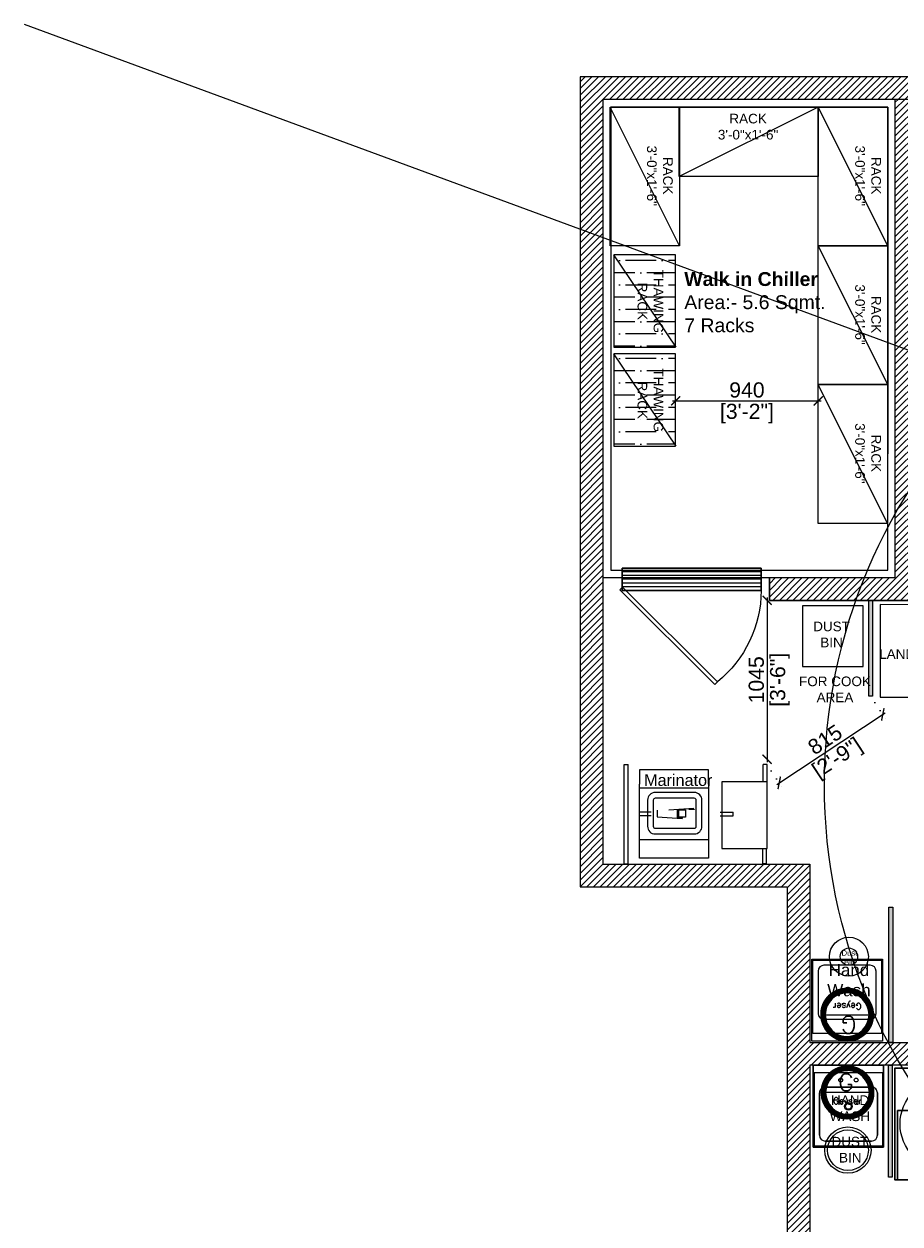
# Model space of a CAD drawing. Header units: millimetres. Extents: x -39166 to 36719, y -31650 to 11510.
# Tile 23 of 38: x -5789 to -23, y 3119 to 11024. Entities that reach past the tile are written whole.
import ezdxf

# ---------------------------------------------------------------- set-up
doc = ezdxf.new("R2010")
doc.units = ezdxf.units.MM
doc.header["$LTSCALE"] = 500
doc.header["$MEASUREMENT"] = 0
doc.header["$PDMODE"] = 35
doc.header["$PDSIZE"] = -9
doc.linetypes.add('DOT2', pattern=[0.125, 0, -0.125])
doc.linetypes.add('L1-1 08-30-2012$0$HIDDENX2', pattern=[0.75, 0.5, -0.25])
for name, color, linetype, lineweight in [('01_EXISTING WALL', 1, 'Continuous', 15), ('01_TEXT', 7, 'Continuous', 5), ('02_EQUIPMENT', 124, 'Continuous', 0), ('02_EQUIPMENT-NON VEG', 1, 'Continuous', 0), ('02_EQUIPMENT-TEXT', 7, 'Continuous', 0), ('A- Equipment Electrical', 140, 'Continuous', 13), ('boh partition', 7, 'Continuous', 5), ('DIM', 7, 'Continuous', 9), ('equipment', 124, 'Continuous', 0), ('Equipment Name', 7, 'Continuous', 5), ('TEXT-1', 7, 'Continuous', 5)]:
    doc.layers.add(name, color=color, linetype=linetype, lineweight=lineweight)
doc.layers.add('cold room', color=5, linetype='Continuous')
doc.layers.add('elec fc text', color=7, linetype='Continuous')
doc.styles.add('DIM_75', font='arial.ttf', dxfattribs={"height": 4.5})
doc.styles.add('ROMANS', font='simplex.shx', dxfattribs={"width": 0.8})
doc.styles.get("Standard").update_dxf_attribs({"font": 'arial.ttf', "height": 100})
doc.dimstyles.new('FT-Mts', dxfattribs={"dimscale": 10, "dimtxt": 20, "dimasz": 6, "dimexe": 5, "dimexo": 5, "dimgap": 2, "dimtad": 0, "dimtoh": 1, "dimdec": 0, "dimzin": 9, "dimdsep": 46, "dimtxsty": 'Standard', "dimblk": 'ARCHTICK', "dimcen": 5, "dimdle": 2, "dimclrd": 256, "dimclre": 253, "dimclrt": 6, "dimadec": 0, "dimazin": 2, "dimtfac": 1, "dimtdec": 0, "dimtofl": 0, "dimtmove": 0, "dimatfit": 3, "dimfxl": 0, "dimtolj": 1, "dimtzin": 0, "dimlwd": -1, "dimlwe": 0, "dimarcsym": 0})
pattern_1 = [(45, (0, 0), (-22.09708691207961, 22.09708691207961), [])]
pattern_2 = [(44.99999999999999, (-38978.36909362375, 4661.333300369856), (-0.0031210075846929, 0.0031210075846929), [])]

# ---------------------------------------------------------------- blocks, each defined once
blk = doc.blocks.new('fxf')
at = {"linetype": 'ByBlock', "lineweight": -2}
h = blk.add_hatch(dxfattribs=at)
h.set_pattern_fill('_USER', color=0, scale=0.9999999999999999, angle=1800, style=0, pattern_type=0)
h.set_pattern_definition([(180, (101897.2151176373, 47185.47612406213), (7.145055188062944e-16, 0.9999999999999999), [])])
h.paths.add_polyline_path([(101200.7890380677, 47190.12974464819), (101163.2890380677, 47190.12962160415), (101163.2890380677, 47184.12962160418), (101200.7890380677, 47184.12960427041)])
h = blk.add_hatch(dxfattribs=at)
h.set_pattern_fill('_USER', color=0, scale=0.9999999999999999, angle=1800, style=0, pattern_type=0)
h.set_pattern_definition([(180, (101897.2151176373, 47185.47614139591), (7.145055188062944e-16, 0.9999999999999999), [])])
h.paths.add_polyline_path([(101163.2890380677, 47190.12972731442), (101200.7890380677, 47190.12960427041), (101200.7890380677, 47184.12960427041), (101163.2890380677, 47184.12958693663)])
at = {"color": 0, "linetype": 'ByBlock', "lineweight": -2, "elevation": -7.367743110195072e-09}
blk.add_lwpolyline([(101162.7271160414, 47189.93894943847), (101163.4343098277, 47189.23175565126), (101188.9862520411, 47214.78369786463), (101188.2676878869, 47215.479521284)], close=True, dxfattribs=at)
at = {"color": 0, "linetype": 'ByBlock', "lineweight": -2}
for points in [[(101200.7890380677, 47190.12974464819), (101163.2890380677, 47190.12962160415), (101163.2890380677, 47184.12962160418), (101200.7890380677, 47184.12960427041), (101200.7890380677, 47190.12974464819)], [(101163.2890380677, 47190.12972731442), (101200.7890380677, 47190.12960427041), (101200.7890380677, 47184.12960427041), (101163.2890380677, 47184.12958693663), (101163.2890380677, 47190.12972731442)]]:
    blk.add_lwpolyline(points, dxfattribs=at)
blk.add_arc((101168.9068240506, 47190.01871262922, 1.473549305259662e-08), 31.88240772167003, 0.1997256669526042, 50.96489159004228, dxfattribs=at)
blk = doc.blocks.new('SSSSS')
at = {"layer": '02_EQUIPMENT-NON VEG'}
for p, q in [((-5340.207685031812, -6682.987108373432), (-5340.207685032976, -6683.97875586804)), ((-5335.7017957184, -6682.987108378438), (-5340.207685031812, -6682.987108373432)), ((-5335.701795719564, -6683.978755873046), (-5340.207685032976, -6683.97875586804)), ((-5314.42485017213, -6683.139031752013), (-5318.463460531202, -6683.139031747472)), ((-5314.424850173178, -6684.13067924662), (-5318.46346053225, -6684.13067924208)), ((-5314.42485017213, -6683.139031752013), (-5314.424850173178, -6684.13067924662)), ((-5326.906441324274, -6691.791611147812), (-5327.898008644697, -6691.791611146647)), ((-5327.898008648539, -6695.185577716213), (-5327.898008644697, -6691.791611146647)), ((-5326.906441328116, -6695.185577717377), (-5326.906441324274, -6691.791611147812)), ((-5338.86086018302, -6698.185577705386), (-5338.860860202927, -6716.063687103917)), ((-5335.142482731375, -6698.185577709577), (-5338.86086018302, -6698.185577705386)), ((-5335.142482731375, -6698.185577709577), (-5315.943589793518, -6698.185577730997)), ((-5334.186531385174, -6716.063687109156), (-5334.186531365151, -6698.185577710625)), ((-5320.691454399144, -6698.185577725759), (-5320.691454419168, -6716.06368712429)), ((-5315.943589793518, -6698.185577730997), (-5315.943589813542, -6716.063687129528)), ((-5328.794197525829, -6701.98839388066), (-5328.352987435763, -6708.455050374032)), ((-5328.647125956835, -6701.914908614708), (-5328.573590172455, -6701.914908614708)), ((-5328.573590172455, -6701.914908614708), (-5328.573590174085, -6703.311117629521)), ((-5328.573590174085, -6706.311117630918), (-5326.441080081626, -6706.311117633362)), ((-5326.661687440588, -6711.455050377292), (-5326.220477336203, -6704.988393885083)), ((-5326.441080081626, -6706.311117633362), (-5326.441080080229, -6704.988393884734)), ((-5326.441080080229, -6704.988393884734), (-5326.220477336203, -6704.988393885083)), ((-5328.352987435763, -6711.455050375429), (-5326.661687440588, -6711.455050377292)), ((-5327.898008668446, -6713.063687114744), (-5327.898008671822, -6716.038308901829)), ((-5326.906441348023, -6713.063687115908), (-5326.906441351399, -6716.038308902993)), ((-5338.860860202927, -6716.063687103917), (-5335.142482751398, -6716.063687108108)), ((-5319.661967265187, -6716.063687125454), (-5335.142482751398, -6716.063687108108)), ((-5315.943589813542, -6716.063687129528), (-5319.661967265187, -6716.063687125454)), ((-5340.207685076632, -6720.029956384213), (-5340.207685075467, -6719.038308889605)), ((-5314.424850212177, -6719.03830891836), (-5340.207685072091, -6719.038308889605)), ((-5314.424850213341, -6720.029956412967), (-5314.424850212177, -6719.03830891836)), ((-5314.424850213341, -6720.029956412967), (-5340.207685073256, -6720.029956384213))]:
    blk.add_line(p, q, dxfattribs=at)
for points in [[(-5335.701795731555, -6694.697908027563), (-5318.463460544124, -6694.697908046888), (-5318.463460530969, -6682.987108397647), (-5335.7017957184, -6682.987108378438)], [(-5328.426523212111, -6704.180061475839), (-5326.588151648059, -6704.180061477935), (-5326.588151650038, -6705.870211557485), (-5328.426523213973, -6705.870211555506)]]:
    blk.add_lwpolyline(points, close=True, dxfattribs=at)
for points in [[(-5330.972920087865, -6713.971414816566), (-5324.187107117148, -6713.971414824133, 0.4142135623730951), (-5322.203812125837, -6711.988119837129), (-5322.203812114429, -6701.86145770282, 0.4142135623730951), (-5324.187107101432, -6699.878162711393), (-5330.972920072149, -6699.878162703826, 0.4142135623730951), (-5332.956215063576, -6701.861457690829), (-5332.956215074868, -6711.988119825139, 0.4142135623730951)], [(-5330.972920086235, -6712.483943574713), (-5324.187107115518, -6712.48394358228, 0.4142135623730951), (-5323.691283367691, -6711.9881198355), (-5323.691283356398, -6701.86145770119, 0.4142135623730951), (-5324.187107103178, -6701.365633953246), (-5330.972920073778, -6701.365633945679, 0.4142135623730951), (-5331.468743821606, -6701.861457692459), (-5331.468743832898, -6711.988119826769, 0.4142135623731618)]]:
    blk.add_lwpolyline(points, format="xyb", close=True, dxfattribs=at)
at = {"layer": '02_EQUIPMENT-NON VEG', "insert": (-5337.671768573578, -6714.863956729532), "char_height": 3.000000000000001, "width": 16.18066740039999, "attachment_point": 1, "rotation": 89.99999999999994}
blk.add_mtext('Marinator', dxfattribs=at)
blk = doc.blocks.new('Instant Geyser')
at = {"layer": 'A- Equipment Electrical'}
h = blk.add_hatch(dxfattribs=at)
h.set_pattern_fill('ANSI31', color=256, scale=0.0353101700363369, style=0)
h.set_pattern_definition(pattern_2)
edge = h.paths.add_edge_path()
edge.add_line((0.0025598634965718, -8.23730042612e-05), (-4.365570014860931e-11, -0.6127411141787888))
edge.add_arc((0, -3.531773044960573), 2.919031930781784, 0, 90.00000000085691, ccw=False)
edge.add_line((2.919031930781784, -3.531773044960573), (3.531773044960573, -3.531773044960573))
edge.add_arc((0.0001396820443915, -3.531714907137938), 3.531633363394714, 359.9990567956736, 449.960735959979)
edge = h.paths.add_edge_path()
edge.add_line((4.36557e-11, -0.6127411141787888), (0, 0))
edge.add_arc((2.91038e-11, -3.531773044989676), 3.531773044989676, 90.00000000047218, 179.9999999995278)
edge.add_line((-3.531773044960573, -3.531773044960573), (-2.919031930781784, -3.531773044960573))
edge.add_arc((0, -3.531773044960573), 2.919031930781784, 89.9999999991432, 180, ccw=False)
h = blk.add_hatch(dxfattribs=at)
h.set_pattern_fill('ANSI31', color=256, scale=0.0353101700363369, style=0)
h.set_pattern_definition(pattern_2)
edge = h.paths.add_edge_path()
edge.add_line((0, -7.055934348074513), (-4.36557e-11, -6.450804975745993))
edge.add_arc((0, -3.531773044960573), 2.919031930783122, 269.9999999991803, 359.9999999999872)
edge.add_line((2.919031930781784, -3.531773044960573), (3.531773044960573, -3.531773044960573))
edge.add_arc((0.0125524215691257, -3.536732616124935), 3.519224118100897, -90.20436388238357, 0.08074580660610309, ccw=False)
edge = h.paths.add_edge_path()
edge.add_line((4.36557e-11, -6.450804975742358), (0, -7.062346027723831))
edge.add_arc((-0.0020748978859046, -3.532648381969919), 3.529698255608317, 179.985791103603, 270.0336807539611, ccw=False)
edge.add_line((-3.531773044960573, -3.531773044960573), (-2.919031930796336, -3.531773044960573))
edge.add_arc((0, -3.531773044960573), 2.919031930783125, 180.0000000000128, 270.0000000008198)
at = {"layer": 'A- Equipment Electrical', "ltscale": 10}
blk.add_line((3.531773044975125, -3.531773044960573), (-3.531773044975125, -3.531773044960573), dxfattribs=at)
blk.add_line((3.531773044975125, -3.531773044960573), (-3.531773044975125, -3.531773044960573), dxfattribs=at)
for radius, start, end in [(3.531773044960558, 0, 180), (2.919031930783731, 0, 180), (3.531773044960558, 180, 0), (2.919031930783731, 180, 0)]:
    blk.add_arc((0, -3.531773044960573), radius, start, end, dxfattribs=at)
at = {"layer": 'A- Equipment Electrical', "ltscale": 10, "style": 'ROMANS'}
for s, height, p in [('G', 2.302926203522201, (-1.250809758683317, -3.337299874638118, 5.3650956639e-06)), ('Geyser', 0.8635973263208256, (-1.918547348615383, -5.078926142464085, 2.011910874e-06))]:
    blk.add_text(s, height=height, dxfattribs=at).set_placement(p)
blk = doc.blocks.new('THAW RACK')
h = blk.add_hatch()
h.set_pattern_fill('ANSI36', color=9, angle=45)
h.set_pattern_definition([(90, (-200696.1136417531, 150682.95149046), (-3.174999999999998, 5.556250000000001), [7.9375, -1.587499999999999, 0, -1.587499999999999])])
h.paths.add_polyline_path([(-24, 0), (0, 0), (0, -16), (-24, -16)])
at = {"extrusion": (0, 7.2486e-12, -1)}
blk.add_line((-0.0019976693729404, -16.12452139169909), (-24, 0), dxfattribs=at)
at = {"color": 0, "linetype": 'ByBlock', "lineweight": -2}
blk.add_lwpolyline([(-24, 0), (0, 0), (0, -16), (-24, -16)], close=True, dxfattribs=at)
blk = doc.blocks.new('A$Cc3a2d748')
blk.add_line((0, 0), (-457.1386533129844, 914.4306707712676))
blk.add_lwpolyline([(-457.1999989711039, 0.03067282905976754), (-457.1386533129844, 914.4306707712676), (0.06134565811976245, 914.3999979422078), (0, 0)], close=True)
blk = doc.blocks.new('_ArchTick')
at = {"color": 0, "linetype": 'ByBlock', "const_width": 0.15}
blk.add_lwpolyline([(-0.5, -0.5), (0.5, 0.5)], dxfattribs=at)
blk = doc.blocks.new('*D41')
at = {"layer": 'DEFPOINTS', "color": 0}
for p in [(-1499.981794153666, 8547.31457937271), (-561.4095843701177, 8547.251612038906), (-561.4095843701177, 8541.5)]:
    blk.add_point(p, dxfattribs=at)
at = {"layer": 'DIM'}
blk.add_line((-1519.981794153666, 8541.5), (-541.4095843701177, 8541.5), dxfattribs=at)
at = {"layer": 'DIM', "color": 253, "linetype": 'DOT2', "lineweight": 0}
for p, q in [((-1499.981794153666, 8497.31457937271), (-1499.981794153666, 8491.5)), ((-561.4095843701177, 8497.251612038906), (-561.4095843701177, 8491.5))]:
    blk.add_line(p, q, dxfattribs=at)
at = {"layer": 'DIM', "xscale": 60, "yscale": 60, "zscale": 60, "rotation": 180}
blk.add_blockref('_ArchTick', (-1499.981794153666, 8541.5), dxfattribs=at)
at = {"layer": 'DIM', "xscale": 60, "yscale": 60, "zscale": 60}
blk.add_blockref('_ArchTick', (-561.4095843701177, 8541.5), dxfattribs=at)
at = {"layer": 'DIM', "color": 0, "char_height": 100, "attachment_point": 5}
for s, insert in [('\\A1;940', (-1030.695689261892, 8612.55729877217)), ('\\A1;[3\'-2"]', (-1030.695689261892, 8457.414051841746))]:
    blk.add_mtext(s, dxfattribs=dict(at, insert=insert))
blk = doc.blocks.new('HAND WASH')
for p, q in [((-18.24994797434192, 0), (0, 0)), ((-18.24994797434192, -21.2499479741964), (-18.24994797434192, 0)), ((0, 0), (-18.24994797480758, 0)), ((-18.24994797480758, 0), (-18.24994797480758, -21.2499479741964)), ((0, 0), (0, -21.2499479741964)), ((0, -21.2499479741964), (0, 0)), ((-17.9999487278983, -20.99994872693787), (-17.9999487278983, -1.999993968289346)), ((-0.2499992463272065, -1.999993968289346), (-17.9999487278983, -1.999993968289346)), ((-0.2499992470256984, -1.999993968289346), (-17.99994872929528, -1.999993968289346)), ((-17.99994872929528, -1.999993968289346), (-17.99994872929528, -20.99994872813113)), ((-0.2499992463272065, -1.999993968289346), (-0.2499992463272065, -20.99994872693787)), ((-0.2499992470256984, -20.99994872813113), (-0.2499992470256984, -1.999993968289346)), ((-15.12495739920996, -5.67498288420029), (-3.12499057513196, -5.67498288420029)), ((-3.12499057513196, -5.67498288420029), (-15.12495739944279, -5.67498288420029)), ((-16.62495287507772, -18.17495724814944), (-16.62495287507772, -7.174978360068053)), ((-16.62495287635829, -7.174978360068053), (-16.62495287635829, -18.17495724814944)), ((-1.624995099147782, -7.174978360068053), (-1.624995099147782, -18.17495724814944)), ((-1.624995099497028, -18.17495724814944), (-1.624995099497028, -7.174978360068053)), ((0, -21.2499479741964), (-18.24994797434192, -21.2499479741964)), ((-18.24994797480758, -21.2499479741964), (0, -21.2499479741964)), ((-0.2499992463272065, -20.99994872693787), (-17.9999487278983, -20.99994872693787)), ((-17.99994872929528, -20.99994872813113), (-0.2499992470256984, -20.99994872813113)), ((-3.12499057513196, -19.6749527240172), (-15.12495739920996, -19.6749527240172)), ((-15.12495739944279, -19.6749527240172), (-3.12499057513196, -19.6749527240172))]:
    blk.add_line(p, q)
for centre, radius in [((-11.12496795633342, -3.837488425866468), 0.4999984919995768), ((-7.124980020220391, -3.837488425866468), 0.4999984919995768), ((-9.124973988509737, -10.67496780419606), 0.9999969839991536), ((-9.124973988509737, -10.67496780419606), 0.7499977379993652), ((-9.24524843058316, -22.01566514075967), 6), ((-9.24524843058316, -22.01566514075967), 5.289651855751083)]:
    blk.add_circle(centre, radius)
for centre, radius, start, end in [((-15.12495739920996, -7.174978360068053), 1.499995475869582, 90, 180), ((-15.12495739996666, -7.174978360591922), 1.499995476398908, 89.99999997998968, 179.9999999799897), ((-3.124990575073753, -7.174978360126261), 1.499995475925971, 0, 90.00000000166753), ((-3.124990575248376, -7.174978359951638), 1.499995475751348, 359.9999999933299, 89.99999999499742), ((-15.12495739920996, -18.17495724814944), 1.499995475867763, 180, 270), ((-15.12495739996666, -18.17495724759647), 1.499995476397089, 180.0000000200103, 270.0000000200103), ((-3.124990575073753, -18.17495724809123), 1.499995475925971, 269.9999999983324, 359.9999999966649), ((-3.124990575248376, -18.17495724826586), 1.499995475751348, 270.0000000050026, 3.335053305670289e-09)]:
    blk.add_arc(centre, radius, start, end)
at = {"layer": '02_EQUIPMENT-TEXT', "char_height": 2.499989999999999, "width": 23.70807318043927, "attachment_point": 1}
for s, insert in [('{\\W7.357179; }HAND \\P{\\W6.984595; }WASH', (-20.7746900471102, -7.81173011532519)), ('{\\W7.492504; }DUST\\P{\\W9.496019; }BIN', (-20.7746900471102, -18.56114766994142))]:
    blk.add_mtext(s, dxfattribs=dict(at, insert=insert))
blk = doc.blocks.new('*U97')
at = {"layer": 'boh partition'}
h = blk.add_hatch(color=256, dxfattribs=at)
h.dxf.hatch_style = 1
h.paths.add_polyline_path([(-22.54095401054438, 1049.932989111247), (2.858996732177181, 1049.863822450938), (1.1406276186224, 418.8545041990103), (-24.25932300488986, 418.9236713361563)])
blk.add_lwpolyline([(-22.54095401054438, 1049.932989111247), (2.858996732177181, 1049.863822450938), (1.1406276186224, 418.8545041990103), (-24.25932300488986, 418.9236713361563)], close=True, dxfattribs=at)
blk = doc.blocks.new('Rice Cooker_01')
for p, q in [((13951.43420424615, -423.0010510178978), (13951.4341377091, -410.2024287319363)), ((13953.89539843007, -407.7411424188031), (13966.69402071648, -407.7410758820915)), ((13969.15530702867, -410.2023366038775), (13969.15537356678, -423.0009588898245)), ((13955.10786233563, -411.4148544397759), (13959.0764810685, -415.383431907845)), ((13965.48159500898, -411.4148005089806), (13961.51301753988, -415.3834192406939)), ((13955.10791626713, -421.7885871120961), (13959.07649373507, -417.8199683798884)), ((13965.48164893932, -421.788533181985), (13961.51303020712, -417.8199557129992)), ((13966.69411284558, -425.4622452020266), (13953.8954905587, -425.4623117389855))]:
    blk.add_line(p, q)
at = {"lineweight": 30}
blk.add_lwpolyline([(13971.66501385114, -404.2571589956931), (13923.66515862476, -404.2552292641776), (13923.66515862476, -433.2552292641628), (13971.66501385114, -433.2571589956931), (13971.66501385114, -404.2571589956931)], dxfattribs=at)
at = {"color": 0, "lineweight": 30}
blk.add_lwpolyline([(13924.30230861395, -422.2561941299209), (13924.30230861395, -404.2561941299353), (13951.30230861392, -404.2561941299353), (13951.30230861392, -422.2561941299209)], close=True, dxfattribs=at)
at = {"linetype": 'L1-1 08-30-2012$0$HIDDENX2', "lineweight": 30, "const_width": 0.15}
blk.add_lwpolyline([(13935.66501385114, -416.2726075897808), (13935.66501385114, -404.2561941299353), (13971.66501385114, -404.2561941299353), (13971.66501385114, -416.2726075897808)], close=True, dxfattribs=at)
at = {"extrusion": (0, 0, -0.9999999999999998)}
for centre, major_axis, ratio, start_param, end_param in [((13936.99574081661, -418.7373520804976), (8.485255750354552, -8.485255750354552), 0.9999999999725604, 4.712388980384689, 10.99557428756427), ((13966.69403351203, -410.2023493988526), (1.740383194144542, 1.740383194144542), 0.9999999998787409, 5.497781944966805, 7.068578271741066), ((13953.89547776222, -423.001038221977), (1.740383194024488, 1.740383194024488), 0.9999999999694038, 2.356189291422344, 3.926985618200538)]:
    blk.add_ellipse(centre, major_axis=major_axis, ratio=ratio, start_param=start_param, end_param=end_param, dxfattribs=at)
at = {"extrusion": (0, 0, -1)}
for centre, major_axis, ratio, start_param, end_param in [((13953.8954112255, -410.2024159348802), (1.740383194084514, -1.740383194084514), 0.9999999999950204, 2.356189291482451, 3.926985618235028), ((13960.29475563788, -416.6016938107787), (0.529076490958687, -0.529076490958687), 0.9999999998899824, 4.712388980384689, 10.99557428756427), ((13959.85567277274, -416.6016960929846), (0.078423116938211, -0.078423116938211), 0.999999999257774, 4.712388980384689, 10.99557428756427), ((13960.07521222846, -416.2214380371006), (0.07842311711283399, 0.07842311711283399), 0.9999999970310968, 4.712388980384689, 10.99557428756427), ((13960.07521618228, -416.9819518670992), (0.078423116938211, -0.078423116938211), 0.999999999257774, 4.712388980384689, 10.99557428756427), ((13960.29475563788, -416.6016938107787), (0.0784231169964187, -0.0784231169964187), 0.9999999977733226, 4.712388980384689, 10.99557428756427), ((13960.51429509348, -416.2214357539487), (0.07842311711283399, 0.07842311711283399), 0.9999999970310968, 4.712388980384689, 10.99557428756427), ((13960.51429904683, -416.9819495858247), (0.07842311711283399, -0.07842311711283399), 0.9999999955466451, 4.712388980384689, 10.99557428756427), ((13960.73383850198, -416.6016915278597), (0.07842311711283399, 0.07842311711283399), 0.9999999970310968, 4.712388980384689, 10.99557428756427), ((13966.69410004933, -423.0009716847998), (1.740383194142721, -1.740383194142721), 0.9999999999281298, -0.7854033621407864, 0.7853929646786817)]:
    blk.add_ellipse(centre, major_axis=major_axis, ratio=ratio, start_param=start_param, end_param=end_param, dxfattribs=at)
blk = doc.blocks.new('BT SINK')
for p, q in [((-16.32956768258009, -0.0038264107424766), (-34, 0)), ((-34, 0), (-33.99999999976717, -23.99617358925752)), ((-16.32956768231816, 0), (-16.32956768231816, -24)), ((-16.57956692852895, -2.00382037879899), (-33.75000075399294, -1.999993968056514)), ((-33.75000075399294, -1.999993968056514), (-33.75000075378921, -23.74617434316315)), ((-16.57956692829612, -23.75000075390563), (-16.57956692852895, -2.00382037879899)), ((-16.32956768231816, -24), (-16.32956768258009, -0.0038264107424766)), ((-19.45455825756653, -5.678809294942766), (-30.87500942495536, -5.674982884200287)), ((-32.37500490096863, -7.174978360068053), (-32.37500490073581, -21.39095257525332)), ((-30.3516501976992, -7.720063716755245), (-26.38305208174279, -13.06661043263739)), ((-19.97791748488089, -7.720063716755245), (-23.9465156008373, -13.06661043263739)), ((-17.95456278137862, -21.3947789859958), (-17.95456278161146, -7.178804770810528)), ((-30.3516501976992, -20.84969362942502), (-26.38305208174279, -15.50314691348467)), ((-19.97791748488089, -20.84969362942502), (-23.9465156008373, -15.50314691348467)), ((-33.75000075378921, -23.74617434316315), (-16.57956692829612, -23.75000075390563)), ((-30.87500942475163, -22.89094805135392), (-19.4545582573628, -22.89477446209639))]:
    blk.add_line(p, q)
blk.add_lwpolyline([(-34, 0), (0, 0), (0, -24), (-34, -24)], close=True)
for centre, radius in [((-25.16478384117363, -14.28487867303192), 0.7482271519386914), ((-25.60386670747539, -14.28487867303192), 0.1109070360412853), ((-25.38432527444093, -13.90462175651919), 0.1109070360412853), ((-25.38432527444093, -14.66513558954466), 0.1109070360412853), ((-25.16478384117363, -14.28487867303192), 0.1109070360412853), ((-24.94524240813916, -13.90462175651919), 0.1109070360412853), ((-24.94524240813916, -14.66513558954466), 0.1109070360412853), ((-24.7257009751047, -14.28487867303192), 0.1109070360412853)]:
    blk.add_circle(centre, radius)
for centre, radius, start, end in [((-30.87500942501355, -7.174978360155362), 1.49999547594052, 89.99999999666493, 179.9999999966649), ((-19.45455825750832, -7.178804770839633), 1.499995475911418, 1.6675267e-09, 90), ((-30.87500942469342, -21.39095257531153), 1.499995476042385, 179.9999999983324, 269.9999999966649), ((-19.45455825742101, -21.39477898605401), 1.499995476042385, 270, 1.6675267e-09)]:
    blk.add_arc(centre, radius, start, end)
blk = doc.blocks.new('*U61')
at = {"layer": 'boh partition'}
h = blk.add_hatch(color=256, dxfattribs=at)
h.dxf.hatch_style = 1
h.paths.add_polyline_path([(-22.20853671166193, 1172.001303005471), (3.19141403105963, 1171.932136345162), (0.7650781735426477, 280.9474587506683), (-24.63487244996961, 281.0166258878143)])
blk.add_lwpolyline([(-22.20853671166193, 1172.001303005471), (3.19141403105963, 1171.932136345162), (0.7650781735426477, 280.9474587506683), (-24.63487244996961, 281.0166258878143)], close=True, dxfattribs=at)
blk = doc.blocks.new('*U57')
at = {"layer": 'boh partition'}
h = blk.add_hatch(color=256, dxfattribs=at)
h.dxf.hatch_style = 1
h.paths.add_polyline_path([(-22.54095401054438, 1049.932989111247), (2.858996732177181, 1049.863822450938), (0.8533892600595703, 313.3765334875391), (-24.54656136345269, 313.4457006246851)])
blk.add_lwpolyline([(-22.54095401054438, 1049.932989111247), (2.858996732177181, 1049.863822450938), (0.8533892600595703, 313.3765334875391), (-24.54656136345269, 313.4457006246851)], close=True, dxfattribs=at)
blk = doc.blocks.new('*D69')
at = {"layer": 'DEFPOINTS', "color": 0}
for p in [(-731.5000000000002, 7227.012872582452), (-897.5641299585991, 6180.43606256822), (-897.5641299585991, 6180.43606256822)]:
    blk.add_point(p, dxfattribs=at)
at = {"layer": 'DIM', "color": 253, "linetype": 'DOT2', "lineweight": 0}
blk.add_line((-781.5000000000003, 7227.012872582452), (-947.5641299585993, 7227.012872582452), dxfattribs=at)
at = {"layer": 'DIM'}
blk.add_line((-897.5641299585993, 7247.012872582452), (-897.5641299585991, 6160.43606256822), dxfattribs=at)
at = {"layer": 'DIM', "xscale": 60, "yscale": 60, "zscale": 60}
for p, rotation in [((-897.5641299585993, 7227.012872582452), 90), ((-897.5641299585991, 6180.43606256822), 270)]:
    blk.add_blockref('_ArchTick', p, dxfattribs=dict(at, rotation=rotation))
at = {"layer": 'DIM', "color": 0, "char_height": 100, "attachment_point": 5, "rotation": 90}
for s, insert in [('\\A1;[3\'-6"]', (-813.4781818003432, 6703.724467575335)), ('\\A1;1045', (-968.6214287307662, 6703.724467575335))]:
    blk.add_mtext(s, dxfattribs=dict(at, insert=insert))
blk = doc.blocks.new('dustbinnn')
at = {"layer": '02_EQUIPMENT', "color": 54, "lineweight": 25}
for radius in [5.999999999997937, 2.666666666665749]:
    blk.add_circle((84691.4159167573, 31666.62669916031, -8.032903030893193e-09), radius, dxfattribs=at)
at = {"layer": '02_EQUIPMENT', "color": 54, "lineweight": 25, "insert": (84685.30622304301, 31668.6033846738, -5.513232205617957e-09), "char_height": 1.699633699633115, "width": 12.35212302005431, "attachment_point": 1}
blk.add_mtext('{\\W5.813871; }Dust\\P{\\W7.016858; }Bin', dxfattribs=at)
blk = doc.blocks.new('*D102')
at = {"layer": 'DEFPOINTS', "color": 0}
for p in [(-215.9224919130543, 6596.000364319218), (-136.3370977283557, 6475.598640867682), (-897.5641299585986, 6145.436062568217)]:
    blk.add_point(p, dxfattribs=at)
at = {"layer": 'DIM'}
blk.add_line((-834.6632585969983, 6014.005889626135), (-119.6525749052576, 6486.627090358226), dxfattribs=at)
at = {"layer": 'DIM', "color": 253, "linetype": 'DOT2', "lineweight": 0}
for p, q in [((-188.3513681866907, 6554.289057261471), (-108.7659740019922, 6433.887333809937)), ((-869.9930062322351, 6103.724755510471), (-790.4076120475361, 5983.323032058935))]:
    blk.add_line(p, q, dxfattribs=at)
at = {"layer": 'DIM', "xscale": 60, "yscale": 60, "zscale": 60}
for p, rotation in [((-136.3370977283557, 6475.598640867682), 33.46465549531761), ((-817.9787357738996, 6025.034339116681), 213.4646554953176)]:
    blk.add_blockref('_ArchTick', p, dxfattribs=dict(at, rotation=rotation))
at = {"layer": 'DIM', "color": 0, "char_height": 100, "attachment_point": 5, "rotation": 33.46465549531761}
for s, insert in [('\\A1;815', (-516.3405082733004, 6309.59434614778)), ('\\A1;[2\'-9"]', (-430.7910351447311, 6180.169793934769))]:
    blk.add_mtext(s, dxfattribs=dict(at, insert=insert))

msp = doc.modelspace()

# ---------------------------------------------------------------- hatches: boundary and pattern name
at = {"layer": 'TEXT-1', "ltscale": 0.05}
h = msp.add_hatch(dxfattribs=at)
h.set_pattern_fill('ANSI31', color=251, scale=250)
h.set_pattern_definition(pattern_1)
h.paths.add_polyline_path([(3220.919881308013, 10677.01287258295), (-2129.080118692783, 10677.01287258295), (-2129.080118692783, 5339.512872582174), (-766.5801186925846, 5339.512872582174), (-766.5801186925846, -1672.987127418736), (7783.419881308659, -1672.987127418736), (7783.419881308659, 1702.012872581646), (5945.919881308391, 1702.012872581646), (5945.919881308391, 5652.01287258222), (5170.919881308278, 5652.01287258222), (5170.919881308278, 10677.01287258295), (4120.919881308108, 10677.01287258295), (4120.919881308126, 10527.01287258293), (5020.919881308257, 10527.01287258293), (5020.919881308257, 5502.012872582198), (5795.919881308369, 5502.012872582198), (5795.919881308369, 4227.012872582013), (5795.919881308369, 4077.012872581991), (5795.919881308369, 1552.012872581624), (7633.419881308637, 1552.012872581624), (7633.419881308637, -622.9871274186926), (7633.419881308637, -772.9871274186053), (7633.419881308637, -1522.987127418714), (4583.419881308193, -1522.987127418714), (4583.419881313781, -1672.987127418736), (433.41988130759, -1672.987127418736), (433.41988130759, -1522.987127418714), (358.4198813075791, -1522.987127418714), (-616.5801186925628, -1522.987127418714), (-616.5801186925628, 889.5128725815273), (1292.913416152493, 889.5128725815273), (1292.926346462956, 1039.512872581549), (-616.5801186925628, 1039.512872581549), (-616.5801186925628, 4164.512872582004), (3833.419881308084, 4164.512872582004), (3833.419881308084, 4314.512872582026), (-616.5801186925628, 4314.512872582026), (-616.5801186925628, 5489.512872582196), (-1979.080118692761, 5489.512872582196), (-1979.080118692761, 7227.012872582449), (-1979.080118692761, 7377.012872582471), (-1979.080118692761, 10527.01287258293), (-179.0801186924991, 10527.01287258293), (-29.0801186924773, 10527.01287258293), (3220.919881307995, 10527.01287258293)])
h = msp.add_hatch(dxfattribs=at)
h.set_pattern_fill('ANSI31', color=251, scale=250)
h.set_pattern_definition(pattern_1)
h.paths.add_polyline_path([(95.91988130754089, 8802.01287258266), (3295.919881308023, 8802.01287258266), (3295.919881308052, 8952.012872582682), (95.91988130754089, 8952.012872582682), (95.91988130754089, 10527.01287258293), (-29.0801186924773, 10527.01287258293), (-54.08011869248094, 10527.01287258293), (-54.08011869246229, 7377.012872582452), (-883.0634872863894, 7377.012872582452), (-883.0634872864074, 7227.012872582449), (95.91988130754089, 7227.012872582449)])

# ---------------------------------------------------------------- linework, layer by layer
at = {"ltscale": 0.05}
msp.add_line((-5789, 11024), (36719, -4661), dxfattribs=at)
for p, q in [((3220.919881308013, 10677.01287258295), (-2129.080118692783, 10677.01287258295)), ((-2129.080118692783, 10677.01287258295), (-2129.080118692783, 5339.512872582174)), ((-179.0801186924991, 10527.01287258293), (-1979.080118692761, 10527.01287258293)), ((-1979.080118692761, 10527.01287258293), (-1979.080118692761, 7377.012872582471)), ((-29.0801186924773, 10527.01287258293), (-179.0801186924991, 10527.01287258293)), ((-54.08011869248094, 7377.012872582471), (-54.08011869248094, 10527.01287258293)), ((3220.919881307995, 10527.01287258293), (-29.0801186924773, 10527.01287258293)), ((-1979.080118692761, 7377.012872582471), (-1979.080118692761, 7227.012872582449)), ((-883.0634872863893, 7377.012872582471), (-883.0634872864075, 7227.012872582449)), ((-883.0634872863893, 7377.012872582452), (-54.08011869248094, 7377.012872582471)), ((-1979.080118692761, 7227.012872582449), (-1979.080118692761, 5489.512872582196)), ((-883.0634872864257, 7227.012872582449), (95.91988130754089, 7227.012872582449)), ((-1979.080118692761, 5489.512872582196), (-616.5801186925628, 5489.512872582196)), ((-616.5801186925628, 5489.512872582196), (-616.5801186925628, 4314.512872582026)), ((-2129.080118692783, 5339.512872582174), (-766.5801186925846, 5339.512872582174)), ((-766.5801186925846, 5339.512872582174), (-766.5801186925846, -1672.987127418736)), ((-616.5801186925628, 4314.512872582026), (3833.419881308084, 4314.512872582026)), ((-616.5801186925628, 4164.512872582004), (-616.5801186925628, 1039.512872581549)), ((3833.419881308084, 4164.512872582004), (-616.5801186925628, 4164.512872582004))]:
    msp.add_line(p, q)
msp.add_circle((3119.5, 6013.5), 3640.229371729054, dxfattribs=at)
at = {"layer": '02_EQUIPMENT-NON VEG'}
for points in [[(-139.2256607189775, 4863.261551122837), (-139.2256607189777, 4323.512872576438), (-602.7743392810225, 4323.512872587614), (-602.7743392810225, 4863.261551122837)], [(-145.5756415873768, 4374.31271938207), (-596.4243584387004, 4374.31271938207), (-596.4243584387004, 4856.911570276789), (-145.5756415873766, 4856.911570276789)]]:
    msp.add_lwpolyline(points, close=True, dxfattribs=at)
msp.add_lwpolyline([(-180.5005362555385, 4785.156786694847, 0.414213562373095), (-218.6004213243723, 4823.256671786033), (-523.3995786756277, 4823.256671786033, 0.4142135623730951), (-561.499463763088, 4785.156786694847), (-561.499463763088, 4505.7573229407, 0.4142135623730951), (-523.3995786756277, 4467.657437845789), (-218.6004213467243, 4467.657437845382), (-218.600421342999, 4467.657437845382, 0.4142135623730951), (-180.5005362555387, 4505.757322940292)], format="xyb", close=True, dxfattribs=at)
at = {"layer": 'cold room'}
for points in [[(-1979.080118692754, 7377.012872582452), (-54.08011869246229, 7377.012872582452), (-54.08011869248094, 10527.01287258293), (-1979.080118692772, 10527.01287258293)], [(-1926.680118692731, 7427.012872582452), (-104.0801186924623, 7427.012872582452), (-104.0801186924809, 10477.01287258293), (-1926.680118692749, 10477.01287258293)]]:
    msp.add_lwpolyline(points, close=True, dxfattribs=at)
at = {"layer": 'equipment'}
msp.add_lwpolyline([(-664.526834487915, 6792.026836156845), (-264.5268354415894, 6792.000000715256), (-264.5, 7192), (-664.4999991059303, 7192.026835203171)], close=True, dxfattribs=at)
at = {"layer": 'TEXT-1', "ltscale": 0.05}
for points in [[(3670.91988130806, 7227.012872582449), (-883.0634872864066, 7227.012872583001), (-883.0634872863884, 7377.012872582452), (-54.08011869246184, 7377.012872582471), (-54.08011869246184, 10527.01287258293), (-1979.080118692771, 10527.01287258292), (-1979.08011869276, 5489.512872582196), (-616.5801186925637, 5489.512872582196), (-616.5801186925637, 4314.512872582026), (3833.419881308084, 4314.512872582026)], [(3833.419881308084, 4164.512872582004), (-616.5801186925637, 4164.512872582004), (-616.5801186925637, 1039.512872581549)]]:
    msp.add_lwpolyline(points, dxfattribs=at)

# ---------------------------------------------------------------- block references
for name, p, rotation in [('*U97', (-203.2506111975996, 6177.143455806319), 0.1521783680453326), ('*U61', (-71.11883134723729, 4033.56266837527), 0.1521783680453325), ('*U57', (-74.05429789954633, 3114.479949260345), 0.1521783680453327)]:
    msp.add_blockref(name, p, dxfattribs=dict(rotation=rotation))
at = {"layer": '01_EXISTING WALL', "xscale": 21.336, "yscale": 21.336, "zscale": 21.336}
msp.add_blockref('dustbinnn', (-1807335.426943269, -670759.0908110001, 1.713900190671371e-07), dxfattribs=at)
at = {"layer": '02_EQUIPMENT-NON VEG', "xscale": 25.4, "yscale": 25.4, "zscale": 25.4, "rotation": 269.9999999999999}
msp.add_blockref('SSSSS', (168850.3084227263, -129495.8391372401), dxfattribs=at)
at = {"layer": 'A- Equipment Electrical', "xscale": 49.32127567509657, "yscale": 49.32127567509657, "zscale": 49.32127567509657, "rotation": 180}
msp.add_blockref('Instant Geyser', (-371.0000000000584, 4323.512872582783), dxfattribs=at)
at = {"layer": 'A- Equipment Electrical', "xscale": 49.32127567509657, "yscale": 49.32127567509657, "zscale": 49.32127567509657}
msp.add_blockref('Instant Geyser', (-368.5096703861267, 4159.559859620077), dxfattribs=at)
at = {"layer": 'elec fc text', "xscale": -24.42793185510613, "yscale": 24.42793185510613, "zscale": 24.42793185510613, "rotation": 180}
msp.add_blockref('fxf', (-2473062.685532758, 1160049.513516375), dxfattribs=at)
at = {"layer": 'equipment'}
for p in [(-1474.56134565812, 9562.612874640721), (-104.1414643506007, 9562.612874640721), (-104.2028100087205, 8648.212876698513), (-104.2641556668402, 7733.812878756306)]:
    msp.add_blockref('A$Cc3a2d748', p, dxfattribs=at)
at = {"layer": 'equipment', "rotation": 90}
msp.add_blockref('A$Cc3a2d748', (-561.2647838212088, 10477.01287258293), dxfattribs=at)
at = {"layer": 'equipment', "yscale": 25.4, "zscale": 25.4}
for name, p, xscale, rotation in [('THAW RACK', (-1906.402241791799, 8894.041844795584), -25.4, 89.99615611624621), ('THAW RACK', (-1906.402241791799, 8242.541844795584), -25.4, 89.99615611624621), ('BT SINK', (-154.6018977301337, 7198.754765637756), -25.40000000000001, 359.9961561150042), ('HAND WASH', (-130.7256612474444, 4164.497323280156), 25.4, 359.9961561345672), ('Rice Cooker_01', (-353718.1016574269, -6828.828936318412), -25.40000000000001, 179.9951695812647)]:
    msp.add_blockref(name, p, dxfattribs=dict(at, xscale=xscale, rotation=rotation))

# ---------------------------------------------------------------- texts
at = {"layer": '01_TEXT', "insert": (-359.208371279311, 4725.139179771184), "char_height": 80, "width": 410.9889519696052, "attachment_point": 5, "style": 'DIM_75'}
msp.add_mtext('Hand\\PWash', dxfattribs=at)
at = {"layer": 'Equipment Name'}
for s, insert, char_height, width, attachment_point, rotation in [('RACK\\P3\'-0"x1\'-6"', (-1022.966364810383, 10432.57875701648), 63.49999999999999, 827.4153714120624, 2, 359.9961561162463), ('RACK\\P3\'-0"x1\'-6"', (-1518.99546122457, 10024.3144556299), 63.49999999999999, 827.4153714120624, 2, 269.9961561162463), ('RACK\\P3\'-0"x1\'-6"', (-148.5755799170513, 10024.3144556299), 63.49999999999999, 827.4153714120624, 2, 269.9961561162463), ('THAWING \\PRACK', (-1751.530505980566, 9196.69530172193), 63.49999999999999, 502.9946574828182, 8, 269.9961561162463), ('\\pt0;{\\fArial|b1|i0|c0|p34;Walk in Chiller\\P}Area:- 5.6 Sqmt.\\P7 Racks', (-1442.872413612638, 8992), 91.43999999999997, 1909.580615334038, 7, 359.9961561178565), ('RACK\\P3\'-0"x1\'-6"', (-148.6369255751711, 9109.914457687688), 63.49999999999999, 827.4153714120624, 2, 269.9961561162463), ('THAWING \\PRACK', (-1751.530505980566, 8545.19530172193), 63.49999999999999, 502.9946574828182, 8, 269.9961561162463), ('RACK\\P3\'-0"x1\'-6"', (-148.6982712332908, 8195.51445974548), 63.49999999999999, 827.4153714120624, 2, 269.9961561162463), ('\\pt63.5;DUST\\PBIN', (-473.6472607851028, 6917.818056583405), 63.49999999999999, 253.985272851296, 8, 359.99615609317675), ('LANDING', (37.11571343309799, 6905.353074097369), 63.49999999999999, 626.8928347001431, 2, 359.99615611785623), ('\\pt63.5;FOR COOK \\PAREA', (-451, 6556), 63.49999999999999, 829.2279764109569, 8, 359.99615609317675)]:
    msp.add_mtext(s, dxfattribs=dict(at, insert=insert, char_height=char_height, width=width, attachment_point=attachment_point, rotation=rotation))

# ---------------------------------------------------------------- dimensions: what is measured, and where the dimension line sits
at = {"layer": 'DIM'}
dim = msp.add_linear_dim(base=(-561.4095843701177, 8541.5), p1=(-1499.981794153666, 8547.31457937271), p2=(-561.4095843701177, 8547.251612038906), dimstyle='FT-Mts', override={"dimtxt": 8, "dimtad": 1, "dimtoh": 0, "dimrnd": 5, "dimpost": '\\X', "dimclrt": 0, "dimfxl": 2}, dxfattribs=at)
dim.commit()
dim.dimension.update_dxf_attribs({"geometry": '*D41', "text_midpoint": (-1030.695689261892, 8541.5)})
dim = msp.add_linear_dim(base=(-897.5641299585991, 6180.43606256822), p1=(-731.5, 7227.012872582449), p2=(-897.5641299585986, 6180.436062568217), angle=90, dimstyle='FT-Mts', override={"dimtxt": 8, "dimtad": 1, "dimtoh": 0, "dimrnd": 5, "dimpost": '\\X', "dimclrt": 0, "dimfxl": 2}, dxfattribs=at)
dim.commit()
dim.dimension.update_dxf_attribs({"geometry": '*D69', "text_midpoint": (-897.564129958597, 6703.724467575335)})
dim = msp.add_aligned_dim(p1=(-897.5641299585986, 6145.436062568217), p2=(-215.9224919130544, 6596.000364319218), distance=-144.32744014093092, dimstyle='FT-Mts', override={"dimtxt": 8, "dimtad": 1, "dimtoh": 0, "dimrnd": 5, "dimpost": '\\X', "dimclrt": 0, "dimfxl": 2}, dxfattribs=at)
dim.commit()
dim.dimension.update_dxf_attribs({"geometry": '*D102', "text_midpoint": (-477.1579167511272, 6250.316489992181)})

doc.saveas('drawing.dxf')
